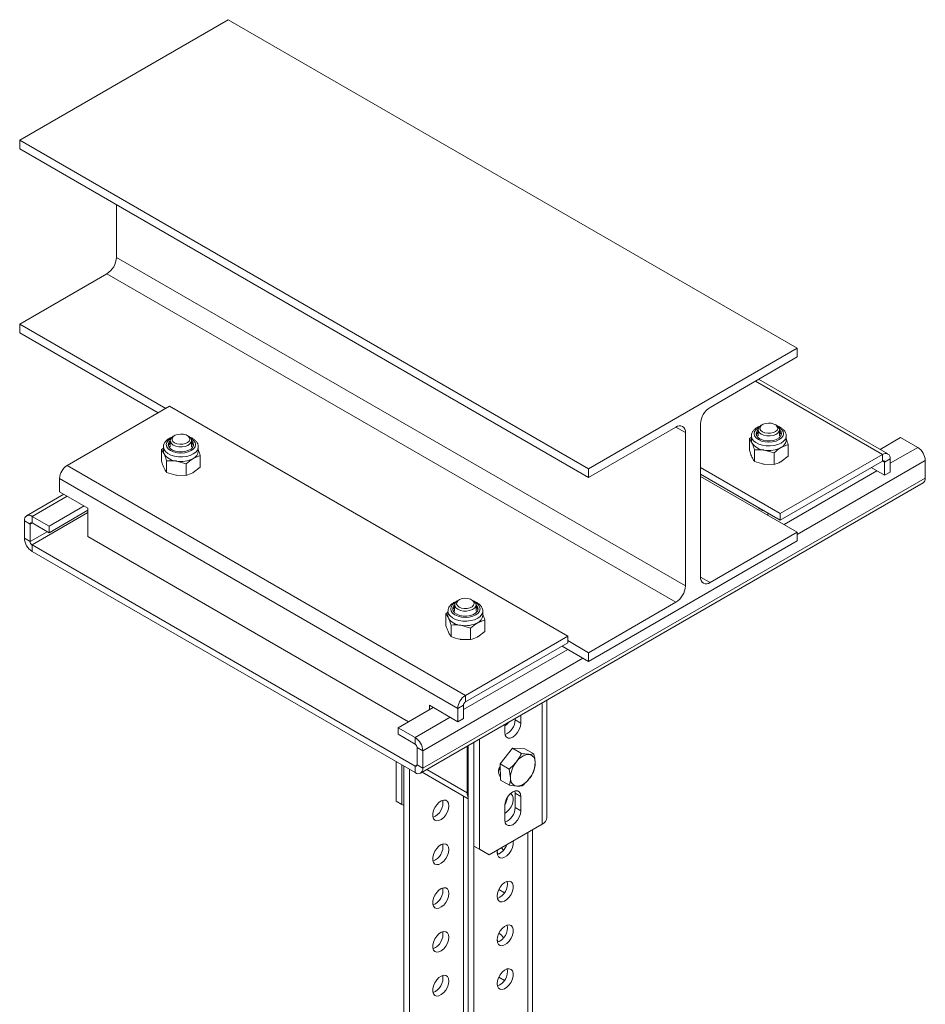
# Model space of a CAD drawing. Header units: millimetres. Extents: x -736 to 697, y -1539 to -44.
# Tile 4 of 7: x -261 to 76, y -1048 to -681. Entities that reach past the tile are written whole.
import ezdxf

# ---------------------------------------------------------------- set-up
doc = ezdxf.new("R2010")
doc.units = ezdxf.units.MM

msp = doc.modelspace()

# ---------------------------------------------------------------- linework, layer by layer
at = {"color": 7, "linetype": 'Continuous', "lineweight": 15}
for p, q in [((-183.55, -680.53), (-261.33, -725.43)), ((28.58, -802.99), (-183.55, -680.53)), ((-49.2, -847.89), (-261.33, -725.43)), ((-261.33, -725.43), (-261.33, -728.69)), ((-49.2, -851.16), (-261.33, -728.69)), ((-225.27, -749.51), (-225.27, -769.12)), ((-228.8, -775.24), (-261.33, -794.02)), ((-206.88, -825.45), (-261.33, -794.02)), ((-261.33, -794.02), (-261.33, -797.28)), ((-209.71, -827.08), (-261.33, -797.28)), ((28.58, -802.99), (-49.2, -847.89)), ((28.58, -806.25), (28.58, -802.99)), ((-3.94, -825.03), (28.58, -806.25)), ((62.4, -842.4), (14.19, -814.56)), ((-243.65, -846.68), (-205.47, -824.63)), ((-205.47, -824.63), (-56.98, -910.36)), ((-49.2, -851.16), (-16.67, -832.38)), ((-7.48, -888.31), (-7.48, -831.15)), ((15.64, -831.44), (15.15, -831.73)), ((20.81, -831.73), (20.32, -831.44)), ((-203.57, -835.53), (-204.05, -835.81)), ((-198.4, -835.81), (-198.89, -835.53)), ((-13.14, -834.42), (-13.14, -891.58)), ((10.73, -836.69), (11.48, -836.12)), ((10.73, -841), (10.73, -836.69)), ((11.48, -835.67), (11.48, -837.34)), ((13.98, -833.36), (13.98, -835.67)), ((21.98, -835.67), (21.98, -833.36)), ((24.48, -837.34), (24.48, -835.67)), ((59.46, -840.69), (67.12, -836.27)), ((73.49, -839.94), (67.12, -836.27)), ((-208.48, -840.77), (-207.73, -840.2)), ((-207.73, -839.75), (-207.73, -841.42)), ((-205.23, -837.44), (-205.23, -839.75)), ((-197.23, -839.75), (-197.23, -837.44)), ((-194.73, -841.42), (-194.73, -839.75)), ((25.23, -838.93), (22.57, -839.99)), ((25.23, -843.24), (25.23, -838.93)), ((-208.48, -845.08), (-208.48, -840.77)), ((-193.98, -843.01), (-196.63, -844.07)), ((-193.98, -847.32), (-193.98, -843.01)), ((12.67, -845.18), (12.67, -840.87)), ((19.92, -841.99), (16.3, -840.96)), ((19.92, -846.3), (19.92, -841.99)), ((60.4, -842.59), (22.22, -864.64)), ((25.23, -843.24), (22.57, -845.25)), ((-206.53, -849.27), (-206.53, -844.96)), ((-199.28, -846.08), (-202.91, -845.04)), ((-199.28, -850.39), (-199.28, -846.08)), ((-193.98, -847.32), (-196.63, -849.33)), ((22.22, -864.64), (-7.48, -847.49)), ((19.92, -846.3), (16.3, -846.22)), ((60.4, -845.04), (22.22, -867.09)), ((56.16, -847.49), (61.11, -850.35)), ((61.11, -850.35), (61.11, -845.45)), ((63.23, -849.13), (63.23, -844.23)), ((76.31, -851.37), (76.31, -844.84)), ((-199.28, -850.39), (-202.91, -850.3)), ((-49.2, -847.89), (-49.2, -851.16)), ((22.22, -867.09), (-7.48, -849.94)), ((28.58, -871.58), (-7.48, -850.76)), ((61.11, -850.35), (63.23, -849.13)), ((-246.48, -856.47), (-246.48, -851.57)), ((-111.9, -961.38), (75.49, -853.2)), ((-244.82, -857.43), (-258.73, -865.46)), ((-235.87, -862.6), (-246.48, -856.47)), ((-250.37, -869.33), (-237.29, -861.78)), ((-250.37, -869.33), (-256.73, -865.66)), ((-250.37, -871.78), (-235.87, -863.41)), ((-235.87, -873.21), (-235.87, -862.6)), ((17.27, -865.05), (17.98, -864.64)), ((22.22, -867.09), (22.22, -864.64)), ((-259.56, -867.29), (-259.56, -873.82)), ((-257.44, -868.52), (-257.44, -875.05)), ((-250.37, -871.78), (-256.73, -868.11)), ((-250.37, -869.33), (-250.37, -871.78)), ((-235.87, -873.21), (-116.37, -942.2)), ((28.58, -871.58), (-3.94, -890.35)), ((28.58, -874.84), (28.58, -871.58)), ((-256.73, -876.27), (-113.9, -958.73)), ((-49.2, -919.75), (28.58, -874.84)), ((-256.73, -878.72), (-113.9, -961.18)), ((-99.16, -898.67), (-99.16, -900.98)), ((-97.5, -896.76), (-97.99, -897.04)), ((-92.33, -897.04), (-92.82, -896.76)), ((-91.16, -900.98), (-91.16, -898.67)), ((-16.67, -897.7), (-49.2, -916.48)), ((-102.41, -902), (-101.66, -901.43)), ((-102.41, -906.31), (-102.41, -902)), ((-101.66, -900.98), (-101.66, -902.65)), ((-88.66, -902.65), (-88.66, -900.98)), ((-100.47, -910.5), (-100.47, -906.19)), ((-93.22, -907.31), (-96.84, -906.27)), ((-87.91, -904.24), (-90.56, -905.3)), ((-87.91, -908.55), (-87.91, -904.24)), ((-93.22, -911.62), (-93.22, -907.31)), ((-87.91, -908.55), (-90.56, -910.56)), ((-93.22, -911.62), (-96.84, -911.53)), ((-95.16, -932.4), (-56.98, -910.36)), ((-95.16, -934.85), (-56.98, -912.81)), ((-56.98, -912.81), (-56.98, -910.36)), ((-49.2, -916.48), (-56.98, -911.99)), ((-49.2, -919.75), (-59.1, -914.03)), ((-49.2, -916.48), (-49.2, -919.75)), ((-64.76, -977.93), (-64.76, -934.17)), ((-120.26, -944.44), (-107.18, -936.89)), ((-97.99, -942.2), (-108.59, -936.07)), ((-108.59, -936.07), (-108.59, -937.71)), ((-97.99, -942.2), (-97.99, -937.3)), ((-95.87, -940.97), (-95.87, -936.07)), ((-95.87, -940.97), (-97.99, -942.2)), ((-76.6, -941), (-76.6, -941.5)), ((-74.48, -942.72), (-74.48, -939.78)), ((-113.9, -948.12), (-120.26, -944.44)), ((-120.26, -946.89), (-120.26, -944.44)), ((-113.9, -950.57), (-120.26, -946.89)), ((-80.49, -943.25), (-80.49, -946.19)), ((-91.98, -949.88), (-91.98, -988.55)), ((-89.86, -948.65), (-89.86, -989.77)), ((-113.19, -958.32), (-113.19, -951.79)), ((-111.07, -959.55), (-111.07, -953.01)), ((-94.45, -951.31), (-94.45, -968.75)), ((-94.1, -951.1), (-94.1, -1148.6)), ((-82.15, -957.91), (-77.63, -952.09)), ((-77.63, -952.09), (-74.29, -954.02)), ((-77.63, -952.09), (-72.96, -952.31)), ((-72.96, -952.31), (-69.62, -954.24)), ((-69.62, -954.24), (-71.55, -954.37)), ((-120.97, -957.1), (-120.97, -971.81)), ((-82, -963.95), (-82.15, -957.91)), ((-82.15, -957.91), (-78.81, -959.84)), ((-69.48, -960.28), (-69.14, -957.5)), ((-118.85, -958.32), (-118.85, -973.04)), ((-118.14, -958.73), (-118.14, -1162.48)), ((-116.02, -959.96), (-116.02, -1161.26)), ((-111.31, -961.04), (-94.1, -970.98)), ((-82.58, -959.81), (-82.1, -960.09)), ((-78.81, -959.84), (-78.33, -963.09)), ((-82.06, -961.79), (-82.68, -962.04)), ((-82, -963.95), (-78.67, -965.88)), ((-78.67, -965.88), (-75.92, -966.23)), ((-76.7, -968.01), (-76.6, -968.85)), ((-76.6, -968.85), (-76.6, -974.16)), ((-120.97, -971.81), (-118.85, -973.04)), ((-118.14, -973.44), (-120.97, -971.81)), ((-74.48, -975.38), (-74.48, -970.07)), ((-118.85, -973.04), (-118.14, -973.44)), ((-80.49, -973.54), (-80.49, -978.85)), ((-86.32, -991.81), (-66.52, -980.38)), ((-70.07, -1135.68), (-70.07, -982.43)), ((-91.98, -988.55), (-91.98, -1147.38)), ((-91.98, -988.55), (-89.86, -989.77)), ((-88.44, -990.59), (-91.98, -988.55)), ((-89.86, -989.77), (-86.32, -991.81)), ((-86.32, -991.81), (-88.44, -990.59)), ((-83.32, -990.9), (-83.23, -990.03)), ((-82.89, -991.63), (-83.31, -990.71)), ((-80.59, -1005.95), (-82.68, -1004.74)), ((-82.89, -1024.29), (-83.31, -1023.37)), ((-80.59, -1038.61), (-82.68, -1037.4))]:
    msp.add_line(p, q, dxfattribs=at)
at = {"color": 7, "linetype": 'Continuous', "lineweight": 0}
for p, q in [((-225.27, -769.12), (-13.14, -891.58)), ((-16.67, -897.7), (-228.8, -775.24)), ((60.4, -842.59), (13.02, -815.24)), ((-13.14, -834.42), (-16.67, -832.38)), ((63.23, -845.86), (73.49, -839.94)), ((60.4, -845.04), (60.4, -842.59)), ((-243.65, -846.68), (-95.16, -932.4)), ((28.58, -872.39), (76.31, -844.84)), ((61.11, -845.45), (60.4, -845.04)), ((63.23, -844.23), (61.11, -845.45)), ((-111.07, -959.55), (76.31, -851.37)), ((23.64, -868.72), (58.28, -848.72)), ((-246.48, -851.57), (-97.99, -937.3)), ((-256.73, -865.66), (-243.65, -858.11)), ((-256.73, -876.27), (-235.87, -864.23)), ((-256.73, -865.66), (-256.73, -868.11)), ((-257.44, -868.52), (-259.56, -867.29)), ((-257.44, -868.52), (-256.73, -868.11)), ((-257.44, -875.05), (-251.08, -871.37)), ((-259.56, -873.82), (-257.44, -875.05)), ((-256.73, -876.27), (-256.73, -878.72)), ((-7.48, -888.31), (-3.94, -890.35)), ((-95.87, -937.71), (-56.98, -915.26)), ((-111.07, -953.01), (-51.32, -918.52)), ((-95.16, -932.4), (-95.16, -934.85)), ((-66.52, -935.18), (-66.52, -980.38)), ((-95.87, -936.07), (-97.99, -937.3)), ((-113.9, -948.12), (-100.82, -940.56)), ((-76.6, -941.5), (-74.48, -942.72)), ((-113.9, -950.57), (-113.9, -948.12)), ((-111.07, -953.01), (-113.19, -951.79)), ((-113.9, -958.73), (-113.19, -958.32)), ((-113.9, -961.18), (-113.9, -958.73)), ((-113.19, -958.32), (-111.07, -959.55)), ((-94.45, -968.75), (-109.56, -960.03)), ((-94.45, -968.75), (-94.1, -968.54)), ((-76.6, -968.85), (-74.48, -970.07)), ((-95.87, -969.96), (-95.87, -1149.62)), ((-76.6, -974.16), (-74.48, -975.38)), ((-71.83, -983.45), (-71.83, -1135.75))]:
    msp.add_line(p, q, dxfattribs=at)
at = {"color": 7, "linetype": 'Continuous', "lineweight": 0, "flags": 128}
for points in [[(14.25, -832.52), (14.1, -832.6), (13.23, -833.25), (12.68, -834.02), (12.5, -834.84), (12.68, -835.66)], [(12.68, -835.66), (13.23, -836.42), (14.1, -837.07), (15.24, -837.58), (16.56, -837.89), (17.98, -838), (19.4, -837.89), (20.72, -837.58), (21.85, -837.07), (22.72, -836.42), (23.27, -835.66), (23.46, -834.84), (23.27, -834.02), (22.72, -833.25), (21.85, -832.6), (21.7, -832.52)], [(-204.95, -836.6), (-205.1, -836.68), (-205.97, -837.34), (-206.52, -838.1), (-206.71, -838.92), (-206.52, -839.74)], [(-206.52, -839.74), (-205.97, -840.5), (-205.1, -841.16), (-203.97, -841.66), (-202.64, -841.97), (-201.23, -842.08), (-199.81, -841.97), (-198.49, -841.66), (-197.35, -841.16), (-196.48, -840.5), (-195.93, -839.74), (-195.75, -838.92), (-195.93, -838.1), (-196.48, -837.34), (-197.35, -836.68), (-197.5, -836.6)], [(11.48, -835.71), (11.48, -835.78), (11.7, -836.64)], [(11.7, -836.64), (12.26, -837.45), (13.12, -838.16), (14.25, -838.74), (15.58, -839.16), (17.04, -839.38), (18.54, -839.41), (20.02, -839.23), (21.39, -838.86), (22.57, -838.32), (23.51, -837.64), (24.15, -836.85), (24.45, -836), (24.48, -835.7)], [(-207.73, -839.79), (-207.72, -839.86), (-207.5, -840.72)], [(-207.5, -840.72), (-206.95, -841.53), (-206.08, -842.25), (-204.95, -842.83), (-203.63, -843.24), (-202.17, -843.46), (-200.66, -843.49), (-199.18, -843.31), (-197.81, -842.95), (-196.63, -842.4), (-195.69, -841.72), (-195.06, -840.93), (-194.75, -840.08), (-194.73, -839.79)], [(-98.88, -897.83), (-99.03, -897.91), (-99.91, -898.57), (-100.45, -899.33), (-100.64, -900.15), (-100.45, -900.97)], [(-100.45, -900.97), (-99.91, -901.73), (-99.03, -902.39), (-97.9, -902.89), (-96.58, -903.2), (-95.16, -903.31), (-93.74, -903.2), (-92.42, -902.89), (-91.28, -902.39), (-90.41, -901.73), (-89.87, -900.97), (-89.68, -900.15), (-89.87, -899.33), (-90.41, -898.57), (-91.28, -897.91), (-91.44, -897.83)], [(-101.66, -901.02), (-101.66, -901.09), (-101.44, -901.95)], [(-101.44, -901.95), (-100.88, -902.76), (-100.02, -903.48), (-98.89, -904.06), (-97.56, -904.47), (-96.1, -904.69), (-94.59, -904.72), (-93.12, -904.54), (-91.75, -904.18), (-90.56, -903.64), (-89.63, -902.95), (-88.99, -902.16), (-88.68, -901.31), (-88.66, -901.02)]]:
    msp.add_lwpolyline(points, dxfattribs=at)
at = {"color": 7, "linetype": 'Continuous', "lineweight": 15, "flags": 128}
for points in [[(15.15, -834.99), (14.44, -834.44), (14.05, -833.79), (14, -833.1), (14.31, -832.44), (14.95, -831.85), (15.15, -831.73)], [(15.64, -834.15), (15, -833.63), (14.69, -833.03), (14.74, -832.4), (15.13, -831.82), (15.84, -831.34), (16.77, -831.02), (17.84, -830.89), (18.92, -830.96), (19.9, -831.24), (20.67, -831.69), (21.15, -832.25), (21.28, -832.87), (21.06, -833.49), (20.5, -834.03), (19.67, -834.44), (18.66, -834.67), (17.57, -834.69), (16.52, -834.51), (15.64, -834.15)], [(20.81, -831.73), (21.2, -831.99), (21.75, -832.6), (21.97, -833.27), (21.84, -833.96), (21.36, -834.59), (20.59, -835.11), (19.58, -835.48), (18.43, -835.65), (17.23, -835.63), (16.11, -835.4), (15.15, -834.99)], [(-204.05, -839.07), (-204.76, -838.52), (-205.16, -837.87), (-205.2, -837.18), (-204.89, -836.52), (-204.26, -835.93), (-204.05, -835.81)], [(-203.57, -838.23), (-204.2, -837.72), (-204.51, -837.11), (-204.46, -836.49), (-204.07, -835.9), (-203.36, -835.42), (-202.43, -835.1), (-201.36, -834.97), (-200.28, -835.05), (-199.3, -835.32), (-198.53, -835.77), (-198.05, -836.33), (-197.92, -836.96), (-198.14, -837.57), (-198.7, -838.11), (-199.53, -838.52), (-200.55, -838.75), (-201.64, -838.77), (-202.68, -838.59), (-203.57, -838.23)], [(-198.4, -835.81), (-198.01, -836.07), (-197.45, -836.68), (-197.23, -837.35), (-197.36, -838.04), (-197.84, -838.67), (-198.62, -839.19), (-199.63, -839.56), (-200.78, -839.74), (-201.97, -839.71), (-203.09, -839.48), (-204.05, -839.07)], [(13.98, -834.23), (13.49, -834.84), (13.32, -835.25)], [(13.42, -835.54), (13.95, -836.25), (14.81, -836.85), (15.92, -837.28), (17.2, -837.52), (18.54, -837.54), (19.83, -837.34), (20.98, -836.94), (21.88, -836.36), (22.47, -835.67), (22.69, -834.9), (22.53, -834.13), (22, -833.42), (21.98, -833.4)], [(-205.23, -838.31), (-205.72, -838.92), (-205.88, -839.34)], [(-205.78, -839.62), (-205.25, -840.34), (-204.4, -840.93), (-203.29, -841.37), (-202.01, -841.6), (-200.67, -841.62), (-199.37, -841.42), (-198.22, -841.02), (-197.32, -840.44), (-196.74, -839.75), (-196.51, -838.98), (-196.67, -838.21), (-197.2, -837.5), (-197.23, -837.48)], [(11.48, -837.34), (11.53, -837.82), (11.7, -838.31)], [(-207.73, -841.42), (-207.67, -841.91), (-207.5, -842.39)], [(-99.71, -900.85), (-99.19, -901.57), (-98.33, -902.16), (-97.22, -902.6), (-95.94, -902.83), (-94.6, -902.85), (-93.3, -902.65), (-92.16, -902.25), (-91.26, -901.67), (-90.67, -900.98), (-90.45, -900.21), (-90.61, -899.44), (-91.13, -898.73), (-91.16, -898.71)], [(-97.99, -900.3), (-98.7, -899.75), (-99.09, -899.1), (-99.13, -898.41), (-98.83, -897.75), (-98.19, -897.17), (-97.99, -897.04)], [(-97.5, -899.46), (-98.13, -898.95), (-98.44, -898.34), (-98.4, -897.72), (-98, -897.13), (-97.3, -896.65), (-96.36, -896.33), (-95.3, -896.2), (-94.22, -896.28), (-93.24, -896.55), (-92.47, -897), (-91.99, -897.56), (-91.85, -898.19), (-92.08, -898.8), (-92.63, -899.34), (-93.47, -899.75), (-94.48, -899.98), (-95.57, -900), (-96.61, -899.82), (-97.5, -899.46)], [(-92.33, -897.04), (-91.94, -897.3), (-91.38, -897.91), (-91.16, -898.59), (-91.3, -899.27), (-91.77, -899.9), (-92.55, -900.42), (-93.56, -900.79), (-94.71, -900.97), (-95.9, -900.94), (-97.03, -900.71), (-97.99, -900.3)], [(-101.66, -902.65), (-101.6, -903.14), (-101.44, -903.62)], [(-99.16, -899.54), (-99.65, -900.15), (-99.82, -900.57)], [(-80.49, -946.19), (-80.34, -947.18), (-79.91, -947.9), (-79.25, -948.28), (-78.41, -948.29), (-77.48, -947.93), (-76.55, -947.22), (-75.72, -946.24), (-75.05, -945.09), (-74.62, -943.88), (-74.48, -942.72)], [(-82.09, -960.32), (-82.18, -960.29), (-82.64, -960.04)], [(-74.48, -970.07), (-74.62, -969.09), (-75.05, -968.37), (-75.72, -967.98), (-76.55, -967.97), (-77.48, -968.34), (-78.41, -969.05), (-79.25, -970.02), (-79.91, -971.17), (-80.34, -972.39), (-80.49, -973.54)], [(-101.35, -973.55), (-101.48, -972.6), (-101.87, -971.89), (-102.48, -971.49), (-103.25, -971.42), (-104.13, -971.69), (-105.02, -972.28), (-105.85, -973.14), (-106.56, -974.19), (-107.06, -975.34), (-107.32, -976.48), (-107.32, -977.51), (-107.06, -978.35), (-106.56, -978.91), (-105.85, -979.15), (-105.02, -979.05), (-104.13, -978.61), (-103.25, -977.88), (-102.48, -976.91), (-101.87, -975.8), (-101.48, -974.65), (-101.35, -973.55)], [(-78.41, -969.04), (-78.11, -969.2), (-77.6, -969.76), (-77.34, -970.6), (-77.34, -971.63), (-77.6, -972.77), (-78.11, -973.92), (-78.81, -974.97), (-79.64, -975.83), (-80.49, -976.4)], [(-80.49, -978.85), (-80.34, -979.84), (-79.91, -980.56), (-79.25, -980.94), (-78.41, -980.95), (-77.48, -980.59), (-76.55, -979.88), (-75.72, -978.9), (-75.05, -977.75), (-74.62, -976.54), (-74.48, -975.38)], [(-77.39, -986.66), (-77.34, -986.93), (-77.34, -987.96), (-77.6, -989.1), (-78.11, -990.25), (-78.81, -991.3), (-79.64, -992.16), (-80.54, -992.75), (-81.41, -993.03), (-82.18, -992.96), (-82.79, -992.55), (-83.18, -991.84), (-83.32, -990.9), (-83.32, -990.9)], [(-101.35, -989.88), (-101.48, -988.93), (-101.87, -988.22), (-102.48, -987.82), (-103.25, -987.75), (-104.13, -988.02), (-105.02, -988.62), (-105.85, -989.48), (-106.56, -990.52), (-107.06, -991.67), (-107.32, -992.81), (-107.32, -993.85), (-107.06, -994.68), (-106.56, -995.25), (-105.85, -995.49), (-105.02, -995.38), (-104.13, -994.94), (-103.25, -994.21), (-102.48, -993.24), (-101.87, -992.13), (-101.48, -990.98), (-101.35, -989.88)], [(-80.96, -990.11), (-81.69, -989.22), (-81.74, -989.17)], [(-83.32, -1007.23), (-83.18, -1006.13), (-82.79, -1004.97), (-82.18, -1003.86), (-81.41, -1002.9), (-80.54, -1002.16), (-79.64, -1001.72), (-78.81, -1001.62), (-78.11, -1001.86), (-77.6, -1002.42), (-77.34, -1003.26), (-77.34, -1004.29), (-77.6, -1005.43), (-78.11, -1006.58), (-78.81, -1007.63), (-79.64, -1008.49), (-80.54, -1009.08), (-81.41, -1009.36), (-82.18, -1009.29), (-82.79, -1008.88), (-83.18, -1008.17), (-83.32, -1007.23)], [(-101.35, -1006.21), (-101.48, -1005.26), (-101.87, -1004.56), (-102.48, -1004.15), (-103.25, -1004.08), (-104.13, -1004.35), (-105.02, -1004.95), (-105.85, -1005.81), (-106.56, -1006.86), (-107.06, -1008), (-107.32, -1009.14), (-107.32, -1010.18), (-107.06, -1011.01), (-106.56, -1011.58), (-105.85, -1011.82), (-105.02, -1011.71), (-104.13, -1011.27), (-103.25, -1010.54), (-102.48, -1009.58), (-101.87, -1008.47), (-101.48, -1007.31), (-101.35, -1006.21)], [(-83.32, -1023.56), (-83.18, -1022.46), (-82.79, -1021.3), (-82.18, -1020.19), (-81.41, -1019.23), (-80.54, -1018.49), (-79.64, -1018.05), (-78.81, -1017.95), (-78.11, -1018.19), (-77.6, -1018.75), (-77.34, -1019.59), (-77.34, -1020.62), (-77.6, -1021.77), (-78.11, -1022.91), (-78.81, -1023.96), (-79.64, -1024.82), (-80.54, -1025.41), (-81.41, -1025.69), (-82.18, -1025.62), (-82.79, -1025.21), (-83.18, -1024.5), (-83.32, -1023.56)], [(-101.35, -1022.54), (-101.48, -1021.59), (-101.87, -1020.89), (-102.48, -1020.48), (-103.25, -1020.41), (-104.13, -1020.68), (-105.02, -1021.28), (-105.85, -1022.14), (-106.56, -1023.19), (-107.06, -1024.33), (-107.32, -1025.47), (-107.32, -1026.51), (-107.06, -1027.34), (-106.56, -1027.91), (-105.85, -1028.15), (-105.02, -1028.04), (-104.13, -1027.61), (-103.25, -1026.87), (-102.48, -1025.91), (-101.87, -1024.8), (-101.48, -1023.64), (-101.35, -1022.54)], [(-83.32, -1039.89), (-83.18, -1038.79), (-82.79, -1037.63), (-82.18, -1036.52), (-81.41, -1035.56), (-80.54, -1034.82), (-79.64, -1034.38), (-78.81, -1034.28), (-78.11, -1034.52), (-77.6, -1035.08), (-77.34, -1035.92), (-77.34, -1036.96), (-77.6, -1038.1), (-78.11, -1039.24), (-78.81, -1040.29), (-79.64, -1041.15), (-80.54, -1041.74), (-81.41, -1042.02), (-82.18, -1041.95), (-82.79, -1041.54), (-83.18, -1040.83), (-83.32, -1039.89)], [(-101.35, -1038.87), (-101.48, -1037.92), (-101.87, -1037.22), (-102.48, -1036.81), (-103.25, -1036.74), (-104.13, -1037.02), (-105.02, -1037.61), (-105.85, -1038.47), (-106.56, -1039.52), (-107.06, -1040.66), (-107.32, -1041.8), (-107.32, -1042.84), (-107.06, -1043.67), (-106.56, -1044.24), (-105.85, -1044.48), (-105.02, -1044.37), (-104.13, -1043.94), (-103.25, -1043.2), (-102.48, -1042.24), (-101.87, -1041.13), (-101.48, -1039.97), (-101.35, -1038.87)]]:
    msp.add_lwpolyline(points, dxfattribs=at)
at = {"color": 7, "linetype": 'Continuous', "lineweight": 15}
for centre, radius, start, end in [((-232.94, -768.77), 7.68, 302.6055, 357.3945), ((0.2, -831.5), 7.68, 122.6054, 177.3945), ((-15.29, -834.07), 2.18, 350.786, 129.2034), ((15.09, -834.83), 1.81, 127.835, 203.2145), ((20.48, -835.92), 2.26, 17.1295, 48.3873), ((-204.11, -838.91), 1.81, 127.8349, 203.2149), ((-198.73, -840), 2.26, 17.1239, 48.3935), ((16.65, -835.04), 5.93, 213.4388, 266.5666), ((17.99, -831.13), 9.98, 260.2289, 297.3571), ((21.21, -837), 3.28, 294.5252, 354.1548), ((70.17, -845.12), 6.15, 2.6056, 57.3944), ((-202.55, -839.12), 5.93, 213.439, 266.5664), ((-201.21, -835.21), 9.98, 260.2289, 297.3572), ((-197.99, -841.08), 3.28, 294.525, 354.1549), ((61.51, -843.95), 1.75, 350.786, 129.2032), ((-240.34, -851.85), 6.15, 122.6055, 177.3946), ((60.68, -845.38), 0.437, 350.786, 129.2036), ((74.38, -851.6), 1.95, 304.5507, 6.7611), ((17.04, -859.73), 3.96, 222.926, 257.3607), ((-257.84, -867.01), 1.75, 50.7966, 189.2143), ((-257.01, -868.45), 0.437, 50.7967, 189.2146), ((-253.42, -873.54), 6.15, 182.6054, 237.3946), ((-255.91, -874.98), 1.54, 182.6052, 237.3946), ((-20.81, -891.23), 7.68, 302.6055, 357.3945), ((-5.32, -888.66), 2.18, 170.7859, 309.2033), ((-98.05, -900.14), 1.81, 127.8348, 203.2148), ((-92.66, -901.23), 2.26, 17.1241, 48.3933), ((-91.93, -902.31), 3.28, 294.5252, 354.1548), ((-96.49, -900.35), 5.93, 213.439, 266.5663), ((-95.15, -896.44), 9.98, 260.2289, 297.3571), ((-91.85, -937.58), 6.15, 122.6055, 177.3946), ((-94.33, -936.14), 1.54, 122.6059, 177.394), ((-83.23, -938.81), 5.63, 299.0811, 322.3914), ((-82.63, -941.44), 6.03, 291.8344, 359.4395), ((-117.21, -953.29), 6.15, 2.6056, 57.3944), ((-114.73, -951.86), 1.54, 2.6052, 57.3946), ((-68.5, -963.35), 9.83, 140.9922, 178.505), ((-70.96, -960.5), 6.16, 95.4638, 147.2159), ((-71.9, -957.13), 2.78, 352.3389, 82.7186), ((-78.97, -957.24), 9.83, 320.9923, 358.5049), ((-113.62, -958.39), 0.437, 230.7968, 9.2145), ((-112.79, -959.83), 1.75, 230.7969, 9.2138), ((-79.1, -960.79), 3.7, 144.8553, 217.9039), ((-75.57, -963.46), 2.78, 172.3389, 262.7187), ((-76.51, -960.09), 6.16, 275.4638, 327.2158), ((-90.6, -968.88), 3.85, 177.9696, 204.8246), ((-109.41, -972.36), 5.91, 291.4244, 8.5809), ((-85.9, -969.53), 6.49, 326.7909, 353.0208), ((-82.63, -974.1), 6.03, 291.8344, 359.4395), ((-67.77, -977.64), 3.02, 294.3747, 354.3051), ((-109.41, -988.69), 5.91, 291.4243, 8.5811), ((-85.25, -986.41), 5.71, 290.8984, 343.4047), ((-85.37, -1002.57), 5.91, 291.4243, 8.5811), ((-109.41, -1005.02), 5.91, 291.4243, 8.5811), ((-85.37, -1018.9), 5.91, 291.4243, 8.5811), ((-109.41, -1021.35), 5.91, 291.4243, 8.5811), ((-85.76, -1025.9), 5.73, 33.0748, 57.531), ((-85.37, -1035.23), 5.91, 291.4243, 8.5811), ((-109.41, -1037.68), 5.91, 291.4243, 8.5811)]:
    msp.add_arc(centre, radius, start, end, dxfattribs=at)
for points, knots in [([(14.83, -832.01), (14.75, -832.03), (14.22, -832.18), (13.39, -832.63), (12.46, -833.34), (11.84, -834.17), (11.5, -834.98), (11.51, -835.5), (11.52, -835.72)], [0, 0, 0, 0, 0.041367, 0.261461, 0.484748, 0.680976, 0.867726, 1, 1, 1, 1]), ([(24.45, -835.72), (24.44, -835.48), (24.44, -834.92), (24.07, -834.1), (23.45, -833.3), (22.55, -832.63), (21.77, -832.19), (21.25, -832.05), (21.17, -832.02)], [0, 0, 0, 0, 0.146909, 0.33983, 0.536028, 0.742779, 0.958609, 1, 1, 1, 1]), ([(-204.37, -836.09), (-204.46, -836.11), (-204.98, -836.26), (-205.81, -836.72), (-206.74, -837.42), (-207.36, -838.25), (-207.7, -839.06), (-207.69, -839.58), (-207.69, -839.8)], [0, 0, 0, 0, 0.041368, 0.261461, 0.484748, 0.680976, 0.867726, 1, 1, 1, 1]), ([(-194.76, -839.8), (-194.76, -839.56), (-194.76, -839), (-195.13, -838.18), (-195.76, -837.38), (-196.65, -836.71), (-197.44, -836.28), (-197.95, -836.13), (-198.03, -836.11)], [0, 0, 0, 0, 0.146909, 0.33983, 0.536028, 0.742779, 0.958609, 1, 1, 1, 1]), ([(10.73, -836.69), (10.81, -836.79), (11.13, -837.2), (11.45, -837.83), (11.7, -838.31)], [0, 0, 0, 0, 0.257552, 1, 1, 1, 1]), ([(11.7, -838.31), (11.79, -838.5), (12.12, -839.24), (12.44, -840.18), (12.67, -840.87)], [0, 0, 0, 0, 0.2686342, 1, 1, 1, 1]), ([(22.57, -839.99), (22.51, -840.03), (21.61, -840.55), (20.74, -841.3), (19.92, -841.99)], [0, 0, 0, 0, 0.0702144, 1, 1, 1, 1]), ([(24.48, -836.87), (24.49, -836.91), (24.75, -837.49), (24.99, -838.23), (25.23, -838.93)], [0, 0, 0, 0, 0.0561915, 1, 1, 1, 1]), ([(-208.48, -840.77), (-208.39, -840.87), (-208.08, -841.28), (-207.75, -841.92), (-207.5, -842.39)], [0, 0, 0, 0, 0.257552, 1, 1, 1, 1]), ([(-207.5, -842.39), (-207.42, -842.59), (-207.09, -843.32), (-206.77, -844.26), (-206.53, -844.96)], [0, 0, 0, 0, 0.268634, 1, 1, 1, 1]), ([(-196.63, -844.07), (-196.69, -844.11), (-197.59, -844.63), (-198.47, -845.38), (-199.28, -846.08)], [0, 0, 0, 0, 0.0702154, 1, 1, 1, 1]), ([(-194.73, -840.95), (-194.71, -840.99), (-194.46, -841.57), (-194.21, -842.31), (-193.98, -843.01)], [0, 0, 0, 0, 0.05619, 1, 1, 1, 1]), ([(10.73, -841), (10.81, -841.25), (11.13, -842.21), (11.45, -842.99), (11.7, -843.56)], [0, 0, 0, 0, 0.257552, 1, 1, 1, 1]), ([(11.7, -843.56), (11.79, -843.75), (12.12, -844.43), (12.44, -844.87), (12.67, -845.18)], [0, 0, 0, 0, 0.268634, 1, 1, 1, 1]), ([(16.3, -840.96), (16.21, -840.95), (14.99, -840.76), (13.79, -840.82), (12.67, -840.87)], [0, 0, 0, 0, 0.070215, 1, 1, 1, 1]), ([(-208.48, -845.08), (-208.39, -845.33), (-208.08, -846.29), (-207.75, -847.07), (-207.5, -847.65)], [0, 0, 0, 0, 0.257552, 1, 1, 1, 1]), ([(-207.5, -847.65), (-207.42, -847.83), (-207.09, -848.51), (-206.77, -848.95), (-206.53, -849.27)], [0, 0, 0, 0, 0.268634, 1, 1, 1, 1]), ([(-202.91, -845.04), (-202.99, -845.03), (-204.22, -844.85), (-205.42, -844.9), (-206.53, -844.96)], [0, 0, 0, 0, 0.070215, 1, 1, 1, 1]), ([(16.3, -846.22), (16.21, -846.2), (14.99, -846.01), (13.79, -845.58), (12.67, -845.18)], [0, 0, 0, 0, 0.070215, 1, 1, 1, 1]), ([(22.57, -845.25), (22.51, -845.28), (21.61, -845.79), (20.74, -846.06), (19.92, -846.3)], [0, 0, 0, 0, 0.0702144, 1, 1, 1, 1]), ([(-202.91, -850.3), (-202.99, -850.29), (-204.22, -850.09), (-205.42, -849.66), (-206.53, -849.27)], [0, 0, 0, 0, 0.070215, 1, 1, 1, 1]), ([(-196.63, -849.33), (-196.69, -849.36), (-197.59, -849.88), (-198.47, -850.14), (-199.28, -850.39)], [0, 0, 0, 0, 0.0702154, 1, 1, 1, 1]), ([(-98.31, -897.32), (-98.39, -897.34), (-98.92, -897.49), (-99.75, -897.95), (-100.68, -898.65), (-101.29, -899.49), (-101.64, -900.29), (-101.63, -900.81), (-101.62, -901.03)], [0, 0, 0, 0, 0.041368, 0.261461, 0.484748, 0.680976, 0.867725, 1, 1, 1, 1]), ([(-88.69, -901.03), (-88.69, -900.79), (-88.7, -900.23), (-89.07, -899.41), (-89.69, -898.62), (-90.59, -897.94), (-91.37, -897.51), (-91.88, -897.36), (-91.97, -897.34)], [0, 0, 0, 0, 0.146909, 0.33983, 0.536028, 0.742779, 0.958609, 1, 1, 1, 1]), ([(-102.41, -902), (-102.33, -902.1), (-102.01, -902.51), (-101.68, -903.15), (-101.44, -903.62)], [0, 0, 0, 0, 0.2575527, 1, 1, 1, 1]), ([(-88.66, -902.19), (-88.65, -902.22), (-88.39, -902.8), (-88.14, -903.54), (-87.91, -904.24)], [0, 0, 0, 0, 0.056191, 1, 1, 1, 1]), ([(-102.41, -906.31), (-102.33, -906.56), (-102.01, -907.52), (-101.68, -908.3), (-101.44, -908.88)], [0, 0, 0, 0, 0.2575527, 1, 1, 1, 1]), ([(-101.44, -903.62), (-101.35, -903.82), (-101.02, -904.55), (-100.7, -905.5), (-100.47, -906.19)], [0, 0, 0, 0, 0.268634, 1, 1, 1, 1]), ([(-96.84, -906.27), (-96.93, -906.26), (-98.15, -906.08), (-99.35, -906.13), (-100.47, -906.19)], [0, 0, 0, 0, 0.0702153, 1, 1, 1, 1]), ([(-90.56, -905.3), (-90.63, -905.34), (-91.52, -905.86), (-92.4, -906.61), (-93.22, -907.31)], [0, 0, 0, 0, 0.0702154, 1, 1, 1, 1]), ([(-101.44, -908.88), (-101.35, -909.06), (-101.02, -909.74), (-100.7, -910.18), (-100.47, -910.5)], [0, 0, 0, 0, 0.268634, 1, 1, 1, 1]), ([(-96.84, -911.53), (-96.93, -911.52), (-98.15, -911.32), (-99.35, -910.89), (-100.47, -910.5)], [0, 0, 0, 0, 0.0702153, 1, 1, 1, 1]), ([(-90.56, -910.56), (-90.63, -910.6), (-91.52, -911.11), (-92.4, -911.37), (-93.22, -911.62)], [0, 0, 0, 0, 0.0702154, 1, 1, 1, 1]), ([(-74.29, -954.02), (-74.69, -954.84), (-75.22, -955.93), (-75.96, -956.92), (-76.14, -957.16)], [0, 0, 0, 0, 0.7581488, 1, 1, 1, 1]), ([(-71.55, -954.37), (-71.6, -954.36), (-72.4, -954.32), (-73.38, -954.16), (-74.29, -954.02)], [0, 0, 0, 0, 0.070215, 1, 1, 1, 1]), ([(-69.14, -957.5), (-69.14, -957.43), (-69.17, -956.4), (-69.41, -955.28), (-69.62, -954.24)], [0, 0, 0, 0, 0.070216, 1, 1, 1, 1]), ([(-76.14, -957.16), (-76.79, -957.9), (-77.62, -958.85), (-78.59, -959.65), (-78.81, -959.84)], [0, 0, 0, 0, 0.776287, 1, 1, 1, 1]), ([(-71.33, -963.43), (-71.15, -963.19), (-70.4, -962.19), (-69.88, -961.11), (-69.48, -960.28)], [0, 0, 0, 0, 0.241852, 1, 1, 1, 1]), ([(-78.33, -963.09), (-78.33, -963.17), (-78.31, -964.18), (-78.49, -965.06), (-78.67, -965.88)], [0, 0, 0, 0, 0.0702143, 1, 1, 1, 1]), ([(-74, -966.1), (-73.78, -965.92), (-72.8, -965.11), (-71.97, -964.16), (-71.33, -963.43)], [0, 0, 0, 0, 0.223714, 1, 1, 1, 1]), ([(-75.92, -966.23), (-75.87, -966.23), (-75.09, -966.26), (-74.52, -966.18), (-74, -966.1)], [0, 0, 0, 0, 0.070215, 1, 1, 1, 1])]:
    msp.add_open_spline(points, degree=3, knots=knots, dxfattribs=at)

doc.saveas('drawing.dxf')
